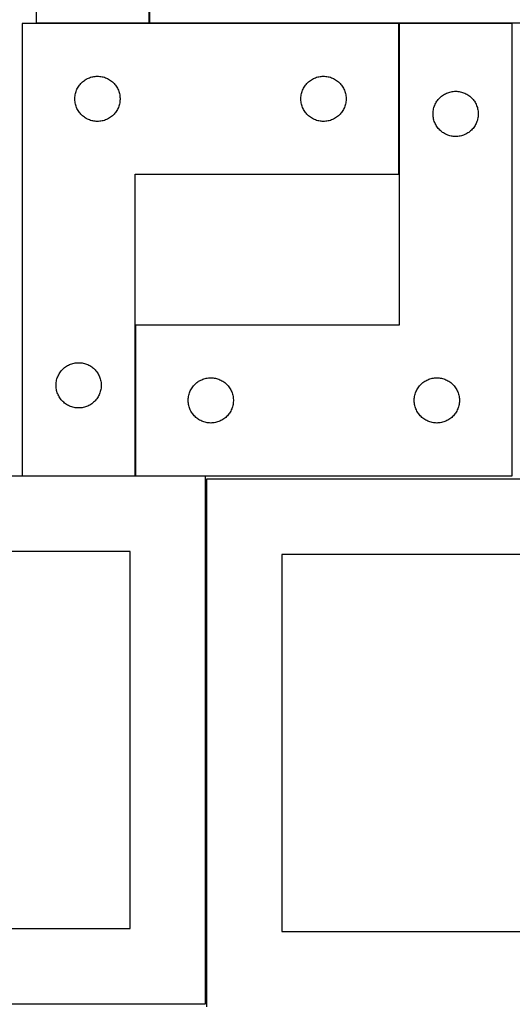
# Model space of a CAD drawing. Header units: millimetres. Extents: x 7 to 1493, y 7 to 2993.
# Tile 4 of 15: x 333 to 660, y 1763 to 2416. Entities that reach past the tile are written whole.
import ezdxf

# ---------------------------------------------------------------- set-up
doc = ezdxf.new("R2010")
doc.units = ezdxf.units.MM
doc.layers.add('COMMON', color=5, linetype='CONTINUOUS', true_color=0x0000ff)
doc.layers.add('CUT', color=7, linetype='CONTINUOUS', true_color=0x000000)

msp = doc.modelspace()

# ---------------------------------------------------------------- linework, layer by layer
at = {"layer": 'COMMON'}
for p, q in [((419.294412, 2513.762988), (419.294412, 2413.762988)), ((585.056706, 2313.418764), (585.056706, 2413.418764)), ((410.056706, 2113.418764), (410.056706, 2213.418764))]:
    msp.add_line(p, q, dxfattribs=at)
at = {"layer": 'CUT'}
for p, q in [((344.194412, 2713.762988), (344.194412, 2413.762988)), ((419.194412, 2413.762988), (419.194412, 2613.762988)), ((419.394414, 2513.762988), (419.394414, 2413.762988)), ((334.956704, 2413.418764), (334.956704, 2113.418764)), ((584.956704, 2413.418764), (334.956704, 2413.418764)), ((344.194412, 2413.762988), (419.194412, 2413.762988)), ((419.394414, 2413.762988), (669.394414, 2413.762988)), ((584.956704, 2313.418764), (584.956704, 2413.418764)), ((660.156706, 2413.418764), (585.156706, 2413.418764)), ((585.156706, 2413.418764), (585.156706, 2213.418764)), ((660.156706, 2113.418764), (660.156706, 2413.418764)), ((378.250297, 2376.83607), (378.949895, 2377.163518)), ((378.949895, 2377.163518), (379.665422, 2377.454516)), ((379.665422, 2377.454516), (380.394981, 2377.708295)), ((380.394981, 2377.708295), (381.136637, 2377.92418)), ((381.136637, 2377.92418), (381.888423, 2378.101599)), ((381.888423, 2378.101599), (382.648345, 2378.240083)), ((382.648345, 2378.240083), (383.414389, 2378.339262)), ((383.414389, 2378.339262), (384.184522, 2378.398876)), ((384.184522, 2378.398876), (384.956704, 2378.418764)), ((384.956704, 2378.418764), (385.728885, 2378.398876)), ((385.728885, 2378.398876), (386.499019, 2378.339262)), ((386.499019, 2378.339262), (387.265062, 2378.240083)), ((387.265062, 2378.240083), (388.024985, 2378.101599)), ((388.024985, 2378.101599), (388.776771, 2377.92418)), ((388.776771, 2377.92418), (389.518426, 2377.708295)), ((389.518426, 2377.708295), (390.247985, 2377.454516)), ((390.247985, 2377.454516), (390.963512, 2377.163518)), ((390.963512, 2377.163518), (391.663111, 2376.83607)), ((528.250297, 2376.83607), (528.949895, 2377.163518)), ((528.949895, 2377.163518), (529.665422, 2377.454516)), ((529.665422, 2377.454516), (530.394981, 2377.708295)), ((530.394981, 2377.708295), (531.136637, 2377.92418)), ((531.136637, 2377.92418), (531.888423, 2378.101599)), ((531.888423, 2378.101599), (532.648345, 2378.240083)), ((532.648345, 2378.240083), (533.414389, 2378.339262)), ((533.414389, 2378.339262), (534.184522, 2378.398876)), ((534.184522, 2378.398876), (534.956704, 2378.418764)), ((534.956704, 2378.418764), (535.728885, 2378.398876)), ((535.728885, 2378.398876), (536.499019, 2378.339262)), ((536.499019, 2378.339262), (537.265062, 2378.240083)), ((537.265062, 2378.240083), (538.024985, 2378.101599)), ((538.024985, 2378.101599), (538.776771, 2377.92418)), ((538.776771, 2377.92418), (539.518426, 2377.708295)), ((539.518426, 2377.708295), (540.247985, 2377.454516)), ((540.247985, 2377.454516), (540.963512, 2377.163518)), ((540.963512, 2377.163518), (541.663111, 2376.83607)), ((371.37117, 2369.77748), (371.716522, 2370.468415)), ((371.716522, 2370.468415), (372.096984, 2371.140656)), ((372.096984, 2371.140656), (372.511549, 2371.79242)), ((372.511549, 2371.79242), (372.959115, 2372.421978)), ((372.959115, 2372.421978), (373.438497, 2373.027662)), ((373.438497, 2373.027662), (373.948423, 2373.607864)), ((373.948423, 2373.607864), (374.487541, 2374.161047)), ((374.487541, 2374.161047), (375.054422, 2374.685743)), ((375.054422, 2374.685743), (375.647562, 2375.180561)), ((375.647562, 2375.180561), (376.265387, 2375.644189)), ((376.265387, 2375.644189), (376.906261, 2376.075398)), ((376.906261, 2376.075398), (377.568483, 2376.473043)), ((377.568483, 2376.473043), (378.250297, 2376.83607)), ((391.663111, 2376.83607), (392.344925, 2376.473043)), ((392.344925, 2376.473043), (393.007147, 2376.075398)), ((393.007147, 2376.075398), (393.64802, 2375.644189)), ((393.64802, 2375.644189), (394.265846, 2375.180561)), ((394.265846, 2375.180561), (394.858986, 2374.685743)), ((394.858986, 2374.685743), (395.425866, 2374.161047)), ((395.425866, 2374.161047), (395.964984, 2373.607864)), ((395.964984, 2373.607864), (396.47491, 2373.027662)), ((396.47491, 2373.027662), (396.954292, 2372.421978)), ((396.954292, 2372.421978), (397.401859, 2371.79242)), ((397.401859, 2371.79242), (397.816423, 2371.140656)), ((397.816423, 2371.140656), (398.196886, 2370.468415)), ((398.196886, 2370.468415), (398.542238, 2369.77748)), ((521.37117, 2369.77748), (521.716522, 2370.468415)), ((521.716522, 2370.468415), (522.096984, 2371.140656)), ((522.096984, 2371.140656), (522.511549, 2371.79242)), ((522.511549, 2371.79242), (522.959115, 2372.421978)), ((522.959115, 2372.421978), (523.438497, 2373.027662)), ((523.438497, 2373.027662), (523.948423, 2373.607864)), ((523.948423, 2373.607864), (524.487541, 2374.161047)), ((524.487541, 2374.161047), (525.054422, 2374.685743)), ((525.054422, 2374.685743), (525.647562, 2375.180561)), ((525.647562, 2375.180561), (526.265387, 2375.644189)), ((526.265387, 2375.644189), (526.906261, 2376.075398)), ((526.906261, 2376.075398), (527.568483, 2376.473043)), ((527.568483, 2376.473043), (528.250297, 2376.83607)), ((541.663111, 2376.83607), (542.344925, 2376.473043)), ((542.344925, 2376.473043), (543.007147, 2376.075398)), ((543.007147, 2376.075398), (543.64802, 2375.644189)), ((543.64802, 2375.644189), (544.265846, 2375.180561)), ((544.265846, 2375.180561), (544.858986, 2374.685743)), ((544.858986, 2374.685743), (545.425866, 2374.161047)), ((545.425866, 2374.161047), (545.964984, 2373.607864)), ((545.964984, 2373.607864), (546.47491, 2373.027662)), ((546.47491, 2373.027662), (546.954292, 2372.421978)), ((546.954292, 2372.421978), (547.401859, 2371.79242)), ((547.401859, 2371.79242), (547.816423, 2371.140656)), ((547.816423, 2371.140656), (548.196886, 2370.468415)), ((548.196886, 2370.468415), (548.542238, 2369.77748)), ((369.961677, 2363.804983), (370.001441, 2364.576396)), ((370.001441, 2364.576396), (370.080864, 2365.34474)), ((370.080864, 2365.34474), (370.199735, 2366.107976)), ((370.199735, 2366.107976), (370.357738, 2366.86408)), ((370.357738, 2366.86408), (370.554456, 2367.611049)), ((370.554456, 2367.611049), (370.789365, 2368.3469)), ((370.789365, 2368.3469), (371.061844, 2369.069683)), ((371.061844, 2369.069683), (371.37117, 2369.77748)), ((398.542238, 2369.77748), (398.851563, 2369.069683)), ((398.851563, 2369.069683), (399.124042, 2368.3469)), ((399.124042, 2368.3469), (399.358952, 2367.611049)), ((399.358952, 2367.611049), (399.555669, 2366.86408)), ((399.555669, 2366.86408), (399.713673, 2366.107976)), ((399.713673, 2366.107976), (399.832544, 2365.34474)), ((399.832544, 2365.34474), (399.911967, 2364.576396)), ((399.911967, 2364.576396), (399.951731, 2363.804983)), ((519.961677, 2363.804983), (520.001441, 2364.576396)), ((520.001441, 2364.576396), (520.080864, 2365.34474)), ((520.080864, 2365.34474), (520.199735, 2366.107976)), ((520.199735, 2366.107976), (520.357738, 2366.86408)), ((520.357738, 2366.86408), (520.554456, 2367.611049)), ((520.554456, 2367.611049), (520.789365, 2368.3469)), ((520.789365, 2368.3469), (521.061844, 2369.069683)), ((521.061844, 2369.069683), (521.37117, 2369.77748)), ((548.542238, 2369.77748), (548.851563, 2369.069683)), ((548.851563, 2369.069683), (549.124042, 2368.3469)), ((549.124042, 2368.3469), (549.358952, 2367.611049)), ((549.358952, 2367.611049), (549.555669, 2366.86408)), ((549.555669, 2366.86408), (549.713673, 2366.107976)), ((549.713673, 2366.107976), (549.832544, 2365.34474)), ((549.832544, 2365.34474), (549.911967, 2364.576396)), ((549.911967, 2364.576396), (549.951731, 2363.804983)), ((611.648425, 2363.607864), (612.187543, 2364.161047)), ((612.187543, 2364.161047), (612.754424, 2364.685743)), ((612.754424, 2364.685743), (613.347564, 2365.180561)), ((613.347564, 2365.180561), (613.965389, 2365.644189)), ((613.965389, 2365.644189), (614.606263, 2366.075398)), ((614.606263, 2366.075398), (615.268485, 2366.473043)), ((615.268485, 2366.473043), (615.950299, 2366.83607)), ((615.950299, 2366.83607), (616.649897, 2367.163518)), ((616.649897, 2367.163518), (617.365424, 2367.454516)), ((617.365424, 2367.454516), (618.094983, 2367.708295)), ((618.094983, 2367.708295), (618.836639, 2367.92418)), ((618.836639, 2367.92418), (619.588425, 2368.101599)), ((619.588425, 2368.101599), (620.348347, 2368.240083)), ((620.348347, 2368.240083), (621.114391, 2368.339262)), ((621.114391, 2368.339262), (621.884524, 2368.398876)), ((621.884524, 2368.398876), (622.656706, 2368.418764)), ((622.656706, 2368.418764), (623.428887, 2368.398876)), ((623.428887, 2368.398876), (624.199021, 2368.339262)), ((624.199021, 2368.339262), (624.965064, 2368.240083)), ((624.965064, 2368.240083), (625.724987, 2368.101599)), ((625.724987, 2368.101599), (626.476773, 2367.92418)), ((626.476773, 2367.92418), (627.218428, 2367.708295)), ((627.218428, 2367.708295), (627.947987, 2367.454516)), ((627.947987, 2367.454516), (628.663514, 2367.163518)), ((628.663514, 2367.163518), (629.363113, 2366.83607)), ((629.363113, 2366.83607), (630.044927, 2366.473043)), ((630.044927, 2366.473043), (630.707149, 2366.075398)), ((630.707149, 2366.075398), (631.348022, 2365.644189)), ((631.348022, 2365.644189), (631.965848, 2365.180561)), ((631.965848, 2365.180561), (632.558988, 2364.685743)), ((632.558988, 2364.685743), (633.125868, 2364.161047)), ((633.125868, 2364.161047), (633.664986, 2363.607864)), ((369.961677, 2363.032545), (369.961677, 2363.804983)), ((370.001441, 2362.261132), (369.961677, 2363.032545)), ((370.080864, 2361.492789), (370.001441, 2362.261132)), ((370.199735, 2360.729553), (370.080864, 2361.492789)), ((370.357738, 2359.973448), (370.199735, 2360.729553)), ((370.554456, 2359.22648), (370.357738, 2359.973448)), ((370.789365, 2358.490628), (370.554456, 2359.22648)), ((371.061844, 2357.767846), (370.789365, 2358.490628)), ((371.37117, 2357.060048), (371.061844, 2357.767846)), ((398.851563, 2357.767846), (398.542238, 2357.060048)), ((399.124042, 2358.490628), (398.851563, 2357.767846)), ((399.358952, 2359.22648), (399.124042, 2358.490628)), ((399.555669, 2359.973448), (399.358952, 2359.22648)), ((399.713673, 2360.729553), (399.555669, 2359.973448)), ((399.832544, 2361.492789), (399.713673, 2360.729553)), ((399.911967, 2362.261132), (399.832544, 2361.492789)), ((399.951731, 2363.032545), (399.911967, 2362.261132)), ((399.951731, 2363.804983), (399.951731, 2363.032545)), ((519.961677, 2363.032545), (519.961677, 2363.804983)), ((520.001441, 2362.261132), (519.961677, 2363.032545)), ((520.080864, 2361.492789), (520.001441, 2362.261132)), ((520.199735, 2360.729553), (520.080864, 2361.492789)), ((520.357738, 2359.973448), (520.199735, 2360.729553)), ((520.554456, 2359.22648), (520.357738, 2359.973448)), ((520.789365, 2358.490628), (520.554456, 2359.22648)), ((521.061844, 2357.767846), (520.789365, 2358.490628)), ((521.37117, 2357.060048), (521.061844, 2357.767846)), ((548.851563, 2357.767846), (548.542238, 2357.060048)), ((549.124042, 2358.490628), (548.851563, 2357.767846)), ((549.358952, 2359.22648), (549.124042, 2358.490628)), ((549.555669, 2359.973448), (549.358952, 2359.22648)), ((549.713673, 2360.729553), (549.555669, 2359.973448)), ((549.832544, 2361.492789), (549.713673, 2360.729553)), ((549.911967, 2362.261132), (549.832544, 2361.492789)), ((549.951731, 2363.032545), (549.911967, 2362.261132)), ((549.951731, 2363.804983), (549.951731, 2363.032545)), ((608.05774, 2356.86408), (608.254458, 2357.611049)), ((608.254458, 2357.611049), (608.489367, 2358.3469)), ((608.489367, 2358.3469), (608.761846, 2359.069683)), ((608.761846, 2359.069683), (609.071172, 2359.77748)), ((609.071172, 2359.77748), (609.416524, 2360.468415)), ((609.416524, 2360.468415), (609.796986, 2361.140656)), ((609.796986, 2361.140656), (610.211551, 2361.79242)), ((610.211551, 2361.79242), (610.659117, 2362.421978)), ((610.659117, 2362.421978), (611.138499, 2363.027662)), ((611.138499, 2363.027662), (611.648425, 2363.607864)), ((633.664986, 2363.607864), (634.174912, 2363.027662)), ((634.174912, 2363.027662), (634.654294, 2362.421978)), ((634.654294, 2362.421978), (635.101861, 2361.79242)), ((635.101861, 2361.79242), (635.516425, 2361.140656)), ((635.516425, 2361.140656), (635.896888, 2360.468415)), ((635.896888, 2360.468415), (636.24224, 2359.77748)), ((636.24224, 2359.77748), (636.551565, 2359.069683)), ((636.551565, 2359.069683), (636.824044, 2358.3469)), ((636.824044, 2358.3469), (637.058954, 2357.611049)), ((637.058954, 2357.611049), (637.255671, 2356.86408)), ((371.716522, 2356.369113), (371.37117, 2357.060048)), ((372.096984, 2355.696872), (371.716522, 2356.369113)), ((372.511549, 2355.045108), (372.096984, 2355.696872)), ((372.959115, 2354.41555), (372.511549, 2355.045108)), ((373.438497, 2353.809867), (372.959115, 2354.41555)), ((373.948423, 2353.229664), (373.438497, 2353.809867)), ((374.487541, 2352.676481), (373.948423, 2353.229664)), ((375.054422, 2352.151785), (374.487541, 2352.676481)), ((375.647562, 2351.656967), (375.054422, 2352.151785)), ((376.265387, 2351.193339), (375.647562, 2351.656967)), ((376.906261, 2350.762131), (376.265387, 2351.193339)), ((393.64802, 2351.193339), (393.007147, 2350.762131)), ((394.265846, 2351.656967), (393.64802, 2351.193339)), ((394.858986, 2352.151785), (394.265846, 2351.656967)), ((395.425866, 2352.676481), (394.858986, 2352.151785)), ((395.964984, 2353.229664), (395.425866, 2352.676481)), ((396.47491, 2353.809867), (395.964984, 2353.229664)), ((396.954292, 2354.41555), (396.47491, 2353.809867)), ((397.401859, 2355.045108), (396.954292, 2354.41555)), ((397.816423, 2355.696872), (397.401859, 2355.045108)), ((398.196886, 2356.369113), (397.816423, 2355.696872)), ((398.542238, 2357.060048), (398.196886, 2356.369113)), ((521.716522, 2356.369113), (521.37117, 2357.060048)), ((522.096984, 2355.696872), (521.716522, 2356.369113)), ((522.511549, 2355.045108), (522.096984, 2355.696872)), ((522.959115, 2354.41555), (522.511549, 2355.045108)), ((523.438497, 2353.809867), (522.959115, 2354.41555)), ((523.948423, 2353.229664), (523.438497, 2353.809867)), ((524.487541, 2352.676481), (523.948423, 2353.229664)), ((525.054422, 2352.151785), (524.487541, 2352.676481)), ((525.647562, 2351.656967), (525.054422, 2352.151785)), ((526.265387, 2351.193339), (525.647562, 2351.656967)), ((526.906261, 2350.762131), (526.265387, 2351.193339)), ((543.64802, 2351.193339), (543.007147, 2350.762131)), ((544.265846, 2351.656967), (543.64802, 2351.193339)), ((544.858986, 2352.151785), (544.265846, 2351.656967)), ((545.425866, 2352.676481), (544.858986, 2352.151785)), ((545.964984, 2353.229664), (545.425866, 2352.676481)), ((546.47491, 2353.809867), (545.964984, 2353.229664)), ((546.954292, 2354.41555), (546.47491, 2353.809867)), ((547.401859, 2355.045108), (546.954292, 2354.41555)), ((547.816423, 2355.696872), (547.401859, 2355.045108)), ((548.196886, 2356.369113), (547.816423, 2355.696872)), ((548.542238, 2357.060048), (548.196886, 2356.369113)), ((607.661679, 2353.804983), (607.701443, 2354.576396)), ((607.661679, 2353.032545), (607.661679, 2353.804983)), ((607.701443, 2352.261132), (607.661679, 2353.032545)), ((607.701443, 2354.576396), (607.780866, 2355.34474)), ((607.780866, 2351.492789), (607.701443, 2352.261132)), ((607.780866, 2355.34474), (607.899737, 2356.107976)), ((607.899737, 2350.729553), (607.780866, 2351.492789)), ((607.899737, 2356.107976), (608.05774, 2356.86408)), ((637.255671, 2356.86408), (637.413675, 2356.107976)), ((637.413675, 2356.107976), (637.532546, 2355.34474)), ((637.532546, 2351.492789), (637.413675, 2350.729553)), ((637.532546, 2355.34474), (637.611969, 2354.576396)), ((637.611969, 2352.261132), (637.532546, 2351.492789)), ((637.611969, 2354.576396), (637.651733, 2353.804983)), ((637.651733, 2353.032545), (637.611969, 2352.261132)), ((637.651733, 2353.804983), (637.651733, 2353.032545)), ((377.568483, 2350.364486), (376.906261, 2350.762131)), ((378.250297, 2350.001458), (377.568483, 2350.364486)), ((378.949895, 2349.674011), (378.250297, 2350.001458)), ((379.665422, 2349.383012), (378.949895, 2349.674011)), ((380.394981, 2349.129233), (379.665422, 2349.383012)), ((381.136637, 2348.913348), (380.394981, 2349.129233)), ((381.888423, 2348.735929), (381.136637, 2348.913348)), ((382.648345, 2348.597446), (381.888423, 2348.735929)), ((383.414389, 2348.498266), (382.648345, 2348.597446)), ((384.184522, 2348.438653), (383.414389, 2348.498266)), ((384.956704, 2348.418764), (384.184522, 2348.438653)), ((385.728885, 2348.438653), (384.956704, 2348.418764)), ((386.499019, 2348.498266), (385.728885, 2348.438653)), ((387.265062, 2348.597446), (386.499019, 2348.498266)), ((388.024985, 2348.735929), (387.265062, 2348.597446)), ((388.776771, 2348.913348), (388.024985, 2348.735929)), ((389.518426, 2349.129233), (388.776771, 2348.913348)), ((390.247985, 2349.383012), (389.518426, 2349.129233)), ((390.963512, 2349.674011), (390.247985, 2349.383012)), ((391.663111, 2350.001458), (390.963512, 2349.674011)), ((392.344925, 2350.364486), (391.663111, 2350.001458)), ((393.007147, 2350.762131), (392.344925, 2350.364486)), ((527.568483, 2350.364486), (526.906261, 2350.762131)), ((528.250297, 2350.001458), (527.568483, 2350.364486)), ((528.949895, 2349.674011), (528.250297, 2350.001458)), ((529.665422, 2349.383012), (528.949895, 2349.674011)), ((530.394981, 2349.129233), (529.665422, 2349.383012)), ((531.136637, 2348.913348), (530.394981, 2349.129233)), ((531.888423, 2348.735929), (531.136637, 2348.913348)), ((532.648345, 2348.597446), (531.888423, 2348.735929)), ((533.414389, 2348.498266), (532.648345, 2348.597446)), ((534.184522, 2348.438653), (533.414389, 2348.498266)), ((534.956704, 2348.418764), (534.184522, 2348.438653)), ((535.728885, 2348.438653), (534.956704, 2348.418764)), ((536.499019, 2348.498266), (535.728885, 2348.438653)), ((537.265062, 2348.597446), (536.499019, 2348.498266)), ((538.024985, 2348.735929), (537.265062, 2348.597446)), ((538.776771, 2348.913348), (538.024985, 2348.735929)), ((539.518426, 2349.129233), (538.776771, 2348.913348)), ((540.247985, 2349.383012), (539.518426, 2349.129233)), ((540.963512, 2349.674011), (540.247985, 2349.383012)), ((541.663111, 2350.001458), (540.963512, 2349.674011)), ((542.344925, 2350.364486), (541.663111, 2350.001458)), ((543.007147, 2350.762131), (542.344925, 2350.364486)), ((608.05774, 2349.973448), (607.899737, 2350.729553)), ((608.254458, 2349.22648), (608.05774, 2349.973448)), ((608.489367, 2348.490628), (608.254458, 2349.22648)), ((608.761846, 2347.767846), (608.489367, 2348.490628)), ((609.071172, 2347.060048), (608.761846, 2347.767846)), ((609.416524, 2346.369113), (609.071172, 2347.060048)), ((609.796986, 2345.696872), (609.416524, 2346.369113)), ((610.211551, 2345.045108), (609.796986, 2345.696872)), ((610.659117, 2344.41555), (610.211551, 2345.045108)), ((611.138499, 2343.809867), (610.659117, 2344.41555)), ((634.654294, 2344.41555), (634.174912, 2343.809867)), ((635.101861, 2345.045108), (634.654294, 2344.41555)), ((635.516425, 2345.696872), (635.101861, 2345.045108)), ((635.896888, 2346.369113), (635.516425, 2345.696872)), ((636.24224, 2347.060048), (635.896888, 2346.369113)), ((636.551565, 2347.767846), (636.24224, 2347.060048)), ((636.824044, 2348.490628), (636.551565, 2347.767846)), ((637.058954, 2349.22648), (636.824044, 2348.490628)), ((637.255671, 2349.973448), (637.058954, 2349.22648)), ((637.413675, 2350.729553), (637.255671, 2349.973448)), ((611.648425, 2343.229664), (611.138499, 2343.809867)), ((612.187543, 2342.676481), (611.648425, 2343.229664)), ((612.754424, 2342.151785), (612.187543, 2342.676481)), ((613.347564, 2341.656967), (612.754424, 2342.151785)), ((613.965389, 2341.193339), (613.347564, 2341.656967)), ((614.606263, 2340.762131), (613.965389, 2341.193339)), ((615.268485, 2340.364486), (614.606263, 2340.762131)), ((615.950299, 2340.001458), (615.268485, 2340.364486)), ((616.649897, 2339.674011), (615.950299, 2340.001458)), ((617.365424, 2339.383012), (616.649897, 2339.674011)), ((618.094983, 2339.129233), (617.365424, 2339.383012)), ((618.836639, 2338.913348), (618.094983, 2339.129233)), ((619.588425, 2338.735929), (618.836639, 2338.913348)), ((620.348347, 2338.597446), (619.588425, 2338.735929)), ((621.114391, 2338.498266), (620.348347, 2338.597446)), ((621.884524, 2338.438653), (621.114391, 2338.498266)), ((622.656706, 2338.418764), (621.884524, 2338.438653)), ((623.428887, 2338.438653), (622.656706, 2338.418764)), ((624.199021, 2338.498266), (623.428887, 2338.438653)), ((624.965064, 2338.597446), (624.199021, 2338.498266)), ((625.724987, 2338.735929), (624.965064, 2338.597446)), ((626.476773, 2338.913348), (625.724987, 2338.735929)), ((627.218428, 2339.129233), (626.476773, 2338.913348)), ((627.947987, 2339.383012), (627.218428, 2339.129233)), ((628.663514, 2339.674011), (627.947987, 2339.383012)), ((629.363113, 2340.001458), (628.663514, 2339.674011)), ((630.044927, 2340.364486), (629.363113, 2340.001458)), ((630.707149, 2340.762131), (630.044927, 2340.364486)), ((631.348022, 2341.193339), (630.707149, 2340.762131)), ((631.965848, 2341.656967), (631.348022, 2341.193339)), ((632.558988, 2342.151785), (631.965848, 2341.656967)), ((633.125868, 2342.676481), (632.558988, 2342.151785)), ((633.664986, 2343.229664), (633.125868, 2342.676481)), ((634.174912, 2343.809867), (633.664986, 2343.229664)), ((409.956704, 2113.418764), (409.956704, 2313.418764)), ((409.956704, 2313.418764), (584.956704, 2313.418764)), ((585.156706, 2213.418764), (410.156706, 2213.418764)), ((410.156706, 2213.418764), (410.156706, 2113.418764)), ((367.165422, 2187.454516), (367.894981, 2187.708295)), ((367.894981, 2187.708295), (368.636637, 2187.92418)), ((368.636637, 2187.92418), (369.388423, 2188.101599)), ((369.388423, 2188.101599), (370.148345, 2188.240083)), ((370.148345, 2188.240083), (370.914389, 2188.339262)), ((370.914389, 2188.339262), (371.684522, 2188.398876)), ((371.684522, 2188.398876), (372.456704, 2188.418764)), ((372.456704, 2188.418764), (373.228885, 2188.398876)), ((373.228885, 2188.398876), (373.999019, 2188.339262)), ((373.999019, 2188.339262), (374.765062, 2188.240083)), ((374.765062, 2188.240083), (375.524985, 2188.101599)), ((375.524985, 2188.101599), (376.276771, 2187.92418)), ((376.276771, 2187.92418), (377.018426, 2187.708295)), ((377.018426, 2187.708295), (377.747985, 2187.454516)), ((359.216522, 2180.468415), (359.596984, 2181.140656)), ((359.596984, 2181.140656), (360.011549, 2181.79242)), ((360.011549, 2181.79242), (360.459115, 2182.421978)), ((360.459115, 2182.421978), (360.938497, 2183.027662)), ((360.938497, 2183.027662), (361.448423, 2183.607864)), ((361.448423, 2183.607864), (361.987541, 2184.161047)), ((361.987541, 2184.161047), (362.554422, 2184.685743)), ((362.554422, 2184.685743), (363.147562, 2185.180561)), ((363.147562, 2185.180561), (363.765387, 2185.644189)), ((363.765387, 2185.644189), (364.406261, 2186.075398)), ((364.406261, 2186.075398), (365.068483, 2186.473043)), ((365.068483, 2186.473043), (365.750297, 2186.83607)), ((365.750297, 2186.83607), (366.449895, 2187.163518)), ((366.449895, 2187.163518), (367.165422, 2187.454516)), ((377.747985, 2187.454516), (378.463512, 2187.163518)), ((378.463512, 2187.163518), (379.163111, 2186.83607)), ((379.163111, 2186.83607), (379.844925, 2186.473043)), ((379.844925, 2186.473043), (380.507147, 2186.075398)), ((380.507147, 2186.075398), (381.14802, 2185.644189)), ((381.14802, 2185.644189), (381.765846, 2185.180561)), ((381.765846, 2185.180561), (382.358986, 2184.685743)), ((382.358986, 2184.685743), (382.925866, 2184.161047)), ((382.925866, 2184.161047), (383.464984, 2183.607864)), ((383.464984, 2183.607864), (383.97491, 2183.027662)), ((383.97491, 2183.027662), (384.454292, 2182.421978)), ((384.454292, 2182.421978), (384.901859, 2181.79242)), ((384.901859, 2181.79242), (385.316423, 2181.140656)), ((385.316423, 2181.140656), (385.696886, 2180.468415)), ((357.461677, 2173.804983), (357.501441, 2174.576396)), ((357.501441, 2174.576396), (357.580864, 2175.34474)), ((357.580864, 2175.34474), (357.699735, 2176.107976)), ((357.699735, 2176.107976), (357.857738, 2176.86408)), ((357.857738, 2176.86408), (358.054456, 2177.611049)), ((358.054456, 2177.611049), (358.289365, 2178.3469)), ((358.289365, 2178.3469), (358.561844, 2179.069683)), ((358.561844, 2179.069683), (358.87117, 2179.77748)), ((358.87117, 2179.77748), (359.216522, 2180.468415)), ((385.696886, 2180.468415), (386.042238, 2179.77748)), ((386.042238, 2179.77748), (386.351563, 2179.069683)), ((386.351563, 2179.069683), (386.624042, 2178.3469)), ((386.624042, 2178.3469), (386.858952, 2177.611049)), ((386.858952, 2177.611049), (387.055669, 2176.86408)), ((387.055669, 2176.86408), (387.213673, 2176.107976)), ((387.213673, 2176.107976), (387.332544, 2175.34474)), ((387.332544, 2175.34474), (387.411967, 2174.576396)), ((387.411967, 2174.576396), (387.451731, 2173.804983)), ((449.687543, 2174.161047), (450.254424, 2174.685743)), ((450.254424, 2174.685743), (450.847564, 2175.180561)), ((450.847564, 2175.180561), (451.465389, 2175.644189)), ((451.465389, 2175.644189), (452.106263, 2176.075398)), ((452.106263, 2176.075398), (452.768485, 2176.473043)), ((452.768485, 2176.473043), (453.450299, 2176.83607)), ((453.450299, 2176.83607), (454.149897, 2177.163518)), ((454.149897, 2177.163518), (454.865424, 2177.454516)), ((454.865424, 2177.454516), (455.594983, 2177.708295)), ((455.594983, 2177.708295), (456.336639, 2177.92418)), ((456.336639, 2177.92418), (457.088425, 2178.101599)), ((457.088425, 2178.101599), (457.848347, 2178.240083)), ((457.848347, 2178.240083), (458.614391, 2178.339262)), ((458.614391, 2178.339262), (459.384524, 2178.398876)), ((459.384524, 2178.398876), (460.156706, 2178.418764)), ((460.156706, 2178.418764), (460.928887, 2178.398876)), ((460.928887, 2178.398876), (461.699021, 2178.339262)), ((461.699021, 2178.339262), (462.465064, 2178.240083)), ((462.465064, 2178.240083), (463.224987, 2178.101599)), ((463.224987, 2178.101599), (463.976773, 2177.92418)), ((463.976773, 2177.92418), (464.718428, 2177.708295)), ((464.718428, 2177.708295), (465.447987, 2177.454516)), ((465.447987, 2177.454516), (466.163514, 2177.163518)), ((466.163514, 2177.163518), (466.863113, 2176.83607)), ((466.863113, 2176.83607), (467.544927, 2176.473043)), ((467.544927, 2176.473043), (468.207149, 2176.075398)), ((468.207149, 2176.075398), (468.848022, 2175.644189)), ((468.848022, 2175.644189), (469.465848, 2175.180561)), ((469.465848, 2175.180561), (470.058988, 2174.685743)), ((470.058988, 2174.685743), (470.625868, 2174.161047)), ((599.687543, 2174.161047), (600.254424, 2174.685743)), ((600.254424, 2174.685743), (600.847564, 2175.180561)), ((600.847564, 2175.180561), (601.465389, 2175.644189)), ((601.465389, 2175.644189), (602.106263, 2176.075398)), ((602.106263, 2176.075398), (602.768485, 2176.473043)), ((602.768485, 2176.473043), (603.450299, 2176.83607)), ((603.450299, 2176.83607), (604.149897, 2177.163518)), ((604.149897, 2177.163518), (604.865424, 2177.454516)), ((604.865424, 2177.454516), (605.594983, 2177.708295)), ((605.594983, 2177.708295), (606.336639, 2177.92418)), ((606.336639, 2177.92418), (607.088425, 2178.101599)), ((607.088425, 2178.101599), (607.848347, 2178.240083)), ((607.848347, 2178.240083), (608.614391, 2178.339262)), ((608.614391, 2178.339262), (609.384524, 2178.398876)), ((609.384524, 2178.398876), (610.156706, 2178.418764)), ((610.156706, 2178.418764), (610.928887, 2178.398876)), ((610.928887, 2178.398876), (611.699021, 2178.339262)), ((611.699021, 2178.339262), (612.465064, 2178.240083)), ((612.465064, 2178.240083), (613.224987, 2178.101599)), ((613.224987, 2178.101599), (613.976773, 2177.92418)), ((613.976773, 2177.92418), (614.718428, 2177.708295)), ((614.718428, 2177.708295), (615.447987, 2177.454516)), ((615.447987, 2177.454516), (616.163514, 2177.163518)), ((616.163514, 2177.163518), (616.863113, 2176.83607)), ((616.863113, 2176.83607), (617.544927, 2176.473043)), ((617.544927, 2176.473043), (618.207149, 2176.075398)), ((618.207149, 2176.075398), (618.848022, 2175.644189)), ((618.848022, 2175.644189), (619.465848, 2175.180561)), ((619.465848, 2175.180561), (620.058988, 2174.685743)), ((620.058988, 2174.685743), (620.625868, 2174.161047)), ((357.461677, 2173.032545), (357.461677, 2173.804983)), ((357.501441, 2172.261132), (357.461677, 2173.032545)), ((357.580864, 2171.492789), (357.501441, 2172.261132)), ((357.699735, 2170.729553), (357.580864, 2171.492789)), ((357.857738, 2169.973448), (357.699735, 2170.729553)), ((358.054456, 2169.22648), (357.857738, 2169.973448)), ((358.289365, 2168.490628), (358.054456, 2169.22648)), ((358.561844, 2167.767846), (358.289365, 2168.490628)), ((386.624042, 2168.490628), (386.351563, 2167.767846)), ((386.858952, 2169.22648), (386.624042, 2168.490628)), ((387.055669, 2169.973448), (386.858952, 2169.22648)), ((387.213673, 2170.729553), (387.055669, 2169.973448)), ((387.332544, 2171.492789), (387.213673, 2170.729553)), ((387.411967, 2172.261132), (387.332544, 2171.492789)), ((387.451731, 2173.032545), (387.411967, 2172.261132)), ((387.451731, 2173.804983), (387.451731, 2173.032545)), ((445.754458, 2167.611049), (445.989367, 2168.3469)), ((445.989367, 2168.3469), (446.261846, 2169.069683)), ((446.261846, 2169.069683), (446.571172, 2169.77748)), ((446.571172, 2169.77748), (446.916524, 2170.468415)), ((446.916524, 2170.468415), (447.296986, 2171.140656)), ((447.296986, 2171.140656), (447.711551, 2171.79242)), ((447.711551, 2171.79242), (448.159117, 2172.421978)), ((448.159117, 2172.421978), (448.638499, 2173.027662)), ((448.638499, 2173.027662), (449.148425, 2173.607864)), ((449.148425, 2173.607864), (449.687543, 2174.161047)), ((470.625868, 2174.161047), (471.164986, 2173.607864)), ((471.164986, 2173.607864), (471.674912, 2173.027662)), ((471.674912, 2173.027662), (472.154294, 2172.421978)), ((472.154294, 2172.421978), (472.601861, 2171.79242)), ((472.601861, 2171.79242), (473.016425, 2171.140656)), ((473.016425, 2171.140656), (473.396888, 2170.468415)), ((473.396888, 2170.468415), (473.74224, 2169.77748)), ((473.74224, 2169.77748), (474.051565, 2169.069683)), ((474.051565, 2169.069683), (474.324044, 2168.3469)), ((474.324044, 2168.3469), (474.558954, 2167.611049)), ((595.754458, 2167.611049), (595.989367, 2168.3469)), ((595.989367, 2168.3469), (596.261846, 2169.069683)), ((596.261846, 2169.069683), (596.571172, 2169.77748)), ((596.571172, 2169.77748), (596.916524, 2170.468415)), ((596.916524, 2170.468415), (597.296986, 2171.140656)), ((597.296986, 2171.140656), (597.711551, 2171.79242)), ((597.711551, 2171.79242), (598.159117, 2172.421978)), ((598.159117, 2172.421978), (598.638499, 2173.027662)), ((598.638499, 2173.027662), (599.148425, 2173.607864)), ((599.148425, 2173.607864), (599.687543, 2174.161047)), ((620.625868, 2174.161047), (621.164986, 2173.607864)), ((621.164986, 2173.607864), (621.674912, 2173.027662)), ((621.674912, 2173.027662), (622.154294, 2172.421978)), ((622.154294, 2172.421978), (622.601861, 2171.79242)), ((622.601861, 2171.79242), (623.016425, 2171.140656)), ((623.016425, 2171.140656), (623.396888, 2170.468415)), ((623.396888, 2170.468415), (623.74224, 2169.77748)), ((623.74224, 2169.77748), (624.051565, 2169.069683)), ((624.051565, 2169.069683), (624.324044, 2168.3469)), ((624.324044, 2168.3469), (624.558954, 2167.611049)), ((358.87117, 2167.060048), (358.561844, 2167.767846)), ((359.216522, 2166.369113), (358.87117, 2167.060048)), ((359.596984, 2165.696872), (359.216522, 2166.369113)), ((360.011549, 2165.045108), (359.596984, 2165.696872)), ((360.459115, 2164.41555), (360.011549, 2165.045108)), ((360.938497, 2163.809867), (360.459115, 2164.41555)), ((361.448423, 2163.229664), (360.938497, 2163.809867)), ((361.987541, 2162.676481), (361.448423, 2163.229664)), ((362.554422, 2162.151785), (361.987541, 2162.676481)), ((363.147562, 2161.656967), (362.554422, 2162.151785)), ((363.765387, 2161.193339), (363.147562, 2161.656967)), ((381.765846, 2161.656967), (381.14802, 2161.193339)), ((382.358986, 2162.151785), (381.765846, 2161.656967)), ((382.925866, 2162.676481), (382.358986, 2162.151785)), ((383.464984, 2163.229664), (382.925866, 2162.676481)), ((383.97491, 2163.809867), (383.464984, 2163.229664)), ((384.454292, 2164.41555), (383.97491, 2163.809867)), ((384.901859, 2165.045108), (384.454292, 2164.41555)), ((385.316423, 2165.696872), (384.901859, 2165.045108)), ((385.696886, 2166.369113), (385.316423, 2165.696872)), ((386.042238, 2167.060048), (385.696886, 2166.369113)), ((386.351563, 2167.767846), (386.042238, 2167.060048)), ((445.161679, 2163.804983), (445.201443, 2164.576396)), ((445.161679, 2163.032545), (445.161679, 2163.804983)), ((445.201443, 2162.261132), (445.161679, 2163.032545)), ((445.201443, 2164.576396), (445.280866, 2165.34474)), ((445.280866, 2161.492789), (445.201443, 2162.261132)), ((445.280866, 2165.34474), (445.399737, 2166.107976)), ((445.399737, 2160.729553), (445.280866, 2161.492789)), ((445.399737, 2166.107976), (445.55774, 2166.86408)), ((445.55774, 2166.86408), (445.754458, 2167.611049)), ((474.558954, 2167.611049), (474.755671, 2166.86408)), ((474.755671, 2166.86408), (474.913675, 2166.107976)), ((474.913675, 2166.107976), (475.032546, 2165.34474)), ((475.032546, 2161.492789), (474.913675, 2160.729553)), ((475.032546, 2165.34474), (475.111969, 2164.576396)), ((475.111969, 2162.261132), (475.032546, 2161.492789)), ((475.111969, 2164.576396), (475.151733, 2163.804983)), ((475.151733, 2163.032545), (475.111969, 2162.261132)), ((475.151733, 2163.804983), (475.151733, 2163.032545)), ((595.161679, 2163.804983), (595.201443, 2164.576396)), ((595.161679, 2163.032545), (595.161679, 2163.804983)), ((595.201443, 2162.261132), (595.161679, 2163.032545)), ((595.201443, 2164.576396), (595.280866, 2165.34474)), ((595.280866, 2161.492789), (595.201443, 2162.261132)), ((595.280866, 2165.34474), (595.399737, 2166.107976)), ((595.399737, 2160.729553), (595.280866, 2161.492789)), ((595.399737, 2166.107976), (595.55774, 2166.86408)), ((595.55774, 2166.86408), (595.754458, 2167.611049)), ((624.558954, 2167.611049), (624.755671, 2166.86408)), ((624.755671, 2166.86408), (624.913675, 2166.107976)), ((624.913675, 2166.107976), (625.032546, 2165.34474)), ((625.032546, 2161.492789), (624.913675, 2160.729553)), ((625.032546, 2165.34474), (625.111969, 2164.576396)), ((625.111969, 2162.261132), (625.032546, 2161.492789)), ((625.111969, 2164.576396), (625.151733, 2163.804983)), ((625.151733, 2163.032545), (625.111969, 2162.261132)), ((625.151733, 2163.804983), (625.151733, 2163.032545)), ((364.406261, 2160.762131), (363.765387, 2161.193339)), ((365.068483, 2160.364486), (364.406261, 2160.762131)), ((365.750297, 2160.001458), (365.068483, 2160.364486)), ((366.449895, 2159.674011), (365.750297, 2160.001458)), ((367.165422, 2159.383012), (366.449895, 2159.674011)), ((367.894981, 2159.129233), (367.165422, 2159.383012)), ((368.636637, 2158.913348), (367.894981, 2159.129233)), ((369.388423, 2158.735929), (368.636637, 2158.913348)), ((370.148345, 2158.597446), (369.388423, 2158.735929)), ((370.914389, 2158.498266), (370.148345, 2158.597446)), ((371.684522, 2158.438653), (370.914389, 2158.498266)), ((372.456704, 2158.418764), (371.684522, 2158.438653)), ((373.228885, 2158.438653), (372.456704, 2158.418764)), ((373.999019, 2158.498266), (373.228885, 2158.438653)), ((374.765062, 2158.597446), (373.999019, 2158.498266)), ((375.524985, 2158.735929), (374.765062, 2158.597446)), ((376.276771, 2158.913348), (375.524985, 2158.735929)), ((377.018426, 2159.129233), (376.276771, 2158.913348)), ((377.747985, 2159.383012), (377.018426, 2159.129233)), ((378.463512, 2159.674011), (377.747985, 2159.383012)), ((379.163111, 2160.001458), (378.463512, 2159.674011)), ((379.844925, 2160.364486), (379.163111, 2160.001458)), ((380.507147, 2160.762131), (379.844925, 2160.364486)), ((381.14802, 2161.193339), (380.507147, 2160.762131)), ((445.55774, 2159.973448), (445.399737, 2160.729553)), ((445.754458, 2159.22648), (445.55774, 2159.973448)), ((445.989367, 2158.490628), (445.754458, 2159.22648)), ((446.261846, 2157.767846), (445.989367, 2158.490628)), ((446.571172, 2157.060048), (446.261846, 2157.767846)), ((446.916524, 2156.369113), (446.571172, 2157.060048)), ((447.296986, 2155.696872), (446.916524, 2156.369113)), ((447.711551, 2155.045108), (447.296986, 2155.696872)), ((448.159117, 2154.41555), (447.711551, 2155.045108)), ((472.601861, 2155.045108), (472.154294, 2154.41555)), ((473.016425, 2155.696872), (472.601861, 2155.045108)), ((473.396888, 2156.369113), (473.016425, 2155.696872)), ((473.74224, 2157.060048), (473.396888, 2156.369113)), ((474.051565, 2157.767846), (473.74224, 2157.060048)), ((474.324044, 2158.490628), (474.051565, 2157.767846)), ((474.558954, 2159.22648), (474.324044, 2158.490628)), ((474.755671, 2159.973448), (474.558954, 2159.22648)), ((474.913675, 2160.729553), (474.755671, 2159.973448)), ((595.55774, 2159.973448), (595.399737, 2160.729553)), ((595.754458, 2159.22648), (595.55774, 2159.973448)), ((595.989367, 2158.490628), (595.754458, 2159.22648)), ((596.261846, 2157.767846), (595.989367, 2158.490628)), ((596.571172, 2157.060048), (596.261846, 2157.767846)), ((596.916524, 2156.369113), (596.571172, 2157.060048)), ((597.296986, 2155.696872), (596.916524, 2156.369113)), ((597.711551, 2155.045108), (597.296986, 2155.696872)), ((598.159117, 2154.41555), (597.711551, 2155.045108)), ((622.601861, 2155.045108), (622.154294, 2154.41555)), ((623.016425, 2155.696872), (622.601861, 2155.045108)), ((623.396888, 2156.369113), (623.016425, 2155.696872)), ((623.74224, 2157.060048), (623.396888, 2156.369113)), ((624.051565, 2157.767846), (623.74224, 2157.060048)), ((624.324044, 2158.490628), (624.051565, 2157.767846)), ((624.558954, 2159.22648), (624.324044, 2158.490628)), ((624.755671, 2159.973448), (624.558954, 2159.22648)), ((624.913675, 2160.729553), (624.755671, 2159.973448)), ((448.638499, 2153.809867), (448.159117, 2154.41555)), ((449.148425, 2153.229664), (448.638499, 2153.809867)), ((449.687543, 2152.676481), (449.148425, 2153.229664)), ((450.254424, 2152.151785), (449.687543, 2152.676481)), ((450.847564, 2151.656967), (450.254424, 2152.151785)), ((451.465389, 2151.193339), (450.847564, 2151.656967)), ((452.106263, 2150.762131), (451.465389, 2151.193339)), ((452.768485, 2150.364486), (452.106263, 2150.762131)), ((453.450299, 2150.001458), (452.768485, 2150.364486)), ((454.149897, 2149.674011), (453.450299, 2150.001458)), ((454.865424, 2149.383012), (454.149897, 2149.674011)), ((455.594983, 2149.129233), (454.865424, 2149.383012)), ((456.336639, 2148.913348), (455.594983, 2149.129233)), ((457.088425, 2148.735929), (456.336639, 2148.913348)), ((457.848347, 2148.597446), (457.088425, 2148.735929)), ((458.614391, 2148.498266), (457.848347, 2148.597446)), ((459.384524, 2148.438653), (458.614391, 2148.498266)), ((460.156706, 2148.418764), (459.384524, 2148.438653)), ((460.928887, 2148.438653), (460.156706, 2148.418764)), ((461.699021, 2148.498266), (460.928887, 2148.438653)), ((462.465064, 2148.597446), (461.699021, 2148.498266)), ((463.224987, 2148.735929), (462.465064, 2148.597446)), ((463.976773, 2148.913348), (463.224987, 2148.735929)), ((464.718428, 2149.129233), (463.976773, 2148.913348)), ((465.447987, 2149.383012), (464.718428, 2149.129233)), ((466.163514, 2149.674011), (465.447987, 2149.383012)), ((466.863113, 2150.001458), (466.163514, 2149.674011)), ((467.544927, 2150.364486), (466.863113, 2150.001458)), ((468.207149, 2150.762131), (467.544927, 2150.364486)), ((468.848022, 2151.193339), (468.207149, 2150.762131)), ((469.465848, 2151.656967), (468.848022, 2151.193339)), ((470.058988, 2152.151785), (469.465848, 2151.656967)), ((470.625868, 2152.676481), (470.058988, 2152.151785)), ((471.164986, 2153.229664), (470.625868, 2152.676481)), ((471.674912, 2153.809867), (471.164986, 2153.229664)), ((472.154294, 2154.41555), (471.674912, 2153.809867)), ((598.638499, 2153.809867), (598.159117, 2154.41555)), ((599.148425, 2153.229664), (598.638499, 2153.809867)), ((599.687543, 2152.676481), (599.148425, 2153.229664)), ((600.254424, 2152.151785), (599.687543, 2152.676481)), ((600.847564, 2151.656967), (600.254424, 2152.151785)), ((601.465389, 2151.193339), (600.847564, 2151.656967)), ((602.106263, 2150.762131), (601.465389, 2151.193339)), ((602.768485, 2150.364486), (602.106263, 2150.762131)), ((603.450299, 2150.001458), (602.768485, 2150.364486)), ((604.149897, 2149.674011), (603.450299, 2150.001458)), ((604.865424, 2149.383012), (604.149897, 2149.674011)), ((605.594983, 2149.129233), (604.865424, 2149.383012)), ((606.336639, 2148.913348), (605.594983, 2149.129233)), ((607.088425, 2148.735929), (606.336639, 2148.913348)), ((607.848347, 2148.597446), (607.088425, 2148.735929)), ((608.614391, 2148.498266), (607.848347, 2148.597446)), ((609.384524, 2148.438653), (608.614391, 2148.498266)), ((610.156706, 2148.418764), (609.384524, 2148.438653)), ((610.928887, 2148.438653), (610.156706, 2148.418764)), ((611.699021, 2148.498266), (610.928887, 2148.438653)), ((612.465064, 2148.597446), (611.699021, 2148.498266)), ((613.224987, 2148.735929), (612.465064, 2148.597446)), ((613.976773, 2148.913348), (613.224987, 2148.735929)), ((614.718428, 2149.129233), (613.976773, 2148.913348)), ((615.447987, 2149.383012), (614.718428, 2149.129233)), ((616.163514, 2149.674011), (615.447987, 2149.383012)), ((616.863113, 2150.001458), (616.163514, 2149.674011)), ((617.544927, 2150.364486), (616.863113, 2150.001458)), ((618.207149, 2150.762131), (617.544927, 2150.364486)), ((618.848022, 2151.193339), (618.207149, 2150.762131)), ((619.465848, 2151.656967), (618.848022, 2151.193339)), ((620.058988, 2152.151785), (619.465848, 2151.656967)), ((620.625868, 2152.676481), (620.058988, 2152.151785)), ((621.164986, 2153.229664), (620.625868, 2152.676481)), ((621.674912, 2153.809867), (621.164986, 2153.229664)), ((622.154294, 2154.41555), (621.674912, 2153.809867)), ((456.574905, 2113.183395), (6.574905, 2113.183395)), ((334.956704, 2113.418764), (409.956704, 2113.418764)), ((410.156706, 2113.418764), (660.156706, 2113.418764)), ((456.574905, 1763.183395), (456.574905, 2113.183395)), ((907.353104, 2111.169235), (457.353104, 2111.169235)), ((457.353104, 2111.169235), (457.353104, 1761.169235)), ((406.574905, 2063.183395), (56.574905, 2063.183395)), ((406.574905, 1813.183395), (406.574905, 2063.183395)), ((857.353104, 2061.169235), (507.353104, 2061.169235)), ((507.353104, 2061.169235), (507.353104, 1811.169235)), ((56.574905, 1813.183395), (406.574905, 1813.183395)), ((507.353104, 1811.169235), (857.353104, 1811.169235)), ((6.574905, 1763.183395), (456.574905, 1763.183395))]:
    msp.add_line(p, q, dxfattribs=at)

doc.saveas('drawing.dxf')
